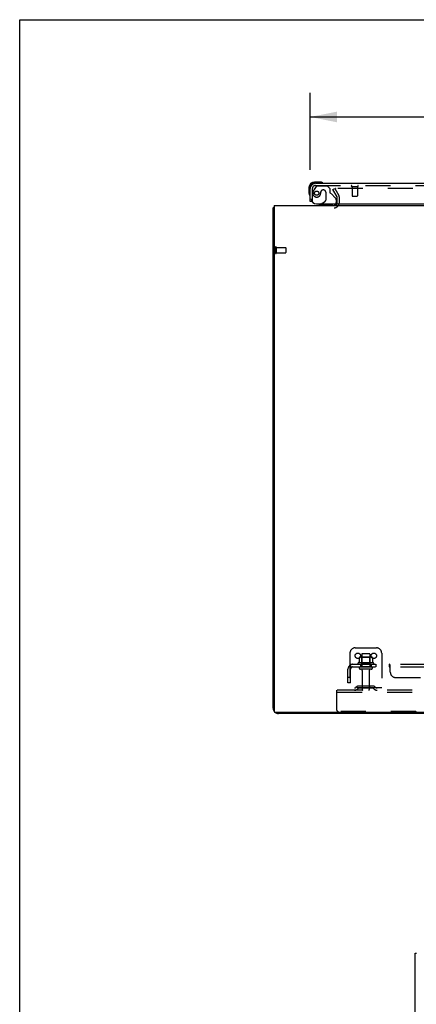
# Model space of a CAD drawing. Header units: inches. Extents: x 0 to 215, y 0 to 139.
# Tile 50 of 116: x 0 to 19, y 92 to 139. Entities that reach past the tile are written whole.
import ezdxf

# ---------------------------------------------------------------- set-up
doc = ezdxf.new("R2010")
doc.units = ezdxf.units.IN
doc.header["$LTSCALE"] = 11.804375
doc.header["$MEASUREMENT"] = 0
doc.linetypes.add('HIDDEN', pattern=[0.2, 0.1, -0.1])
doc.layers.get('0').update_dxf_attribs({"linetype": 'CONTINUOUS'})
for name, color, linetype in [('DEFAULT_2', 8, 'HIDDEN'), ('DIMENSIONS', 7, 'CONTINUOUS'), ('DOOR_ASSEMBLY', 7, 'CONTINUOUS'), ('SUBPANEL', 7, 'CONTINUOUS')]:
    doc.layers.add(name, color=color, linetype=linetype)
doc.styles.get("Standard").update_dxf_attribs({"font": 'arial.ttf'})
doc.dimstyles.new('DIMSTYLE_1', dxfattribs={"dimtxt": 0.946875, "dimasz": 1.2625, "dimexe": 0.09, "dimexo": 0.07, "dimgap": 0.0375, "dimtad": 0, "dimtih": 1, "dimtoh": 1, "dimzin": 4, "dimdsep": 46, "dimtxsty": 'Standard', "dimblk": '_FILLED', "dimblk1": '_FILLED', "dimblk2": '_FILLED', "dimcen": 0.09, "dimadec": 3, "dimazin": 1, "dimtfac": 1, "dimtdec": 3, "dimtofl": 0, "dimtmove": 0, "dimatfit": 3, "dimldrblk": '_FILLED', "dimfxl": 0, "dimtolj": 1, "dimtzin": 4, "dimarcsym": 0})

# ---------------------------------------------------------------- blocks, each defined once
blk = doc.blocks.new('_FILLED')
at = {"color": 0, "linetype": 'ByBlock'}
blk.add_solid([(0, 0), (-1, 0.2), (-1, -0.2)], dxfattribs=at)
blk = doc.blocks.new('*D8')
at = {"layer": 'DIMENSIONS', "color": 2, "linetype": 'Continuous'}
for p, q in [((13.721, 131.783), (13.721, 135.415)), ((49.909, 131.783), (49.909, 135.415)), ((13.721, 134.279), (27.523, 134.279)), ((49.909, 134.279), (36.108, 134.279))]:
    blk.add_line(p, q, dxfattribs=at)
at = {"layer": 'DIMENSIONS', "color": 2, "linetype": 'Continuous', "xscale": 1.2625, "yscale": 1.2625, "zscale": 1.2625, "rotation": 180}
blk.add_blockref('_FILLED', (13.721, 134.279), dxfattribs=at)
at = {"layer": 'DIMENSIONS', "color": 2, "linetype": 'Continuous', "xscale": 1.2625, "yscale": 1.2625, "zscale": 1.2625}
blk.add_blockref('_FILLED', (49.909, 134.279), dxfattribs=at)
at = {"layer": 'DIMENSIONS', "color": 2, "linetype": 'Continuous', "insert": (31.815, 134.752), "char_height": 0.9469, "width": 7.63836, "attachment_point": 2, "line_spacing_factor": 0.9}
blk.add_mtext('36.19 DOOR', dxfattribs=at)

msp = doc.modelspace()

# ---------------------------------------------------------------- linework, layer by layer
at = {"color": 7, "linetype": 'Continuous'}
for p, q in [((0, 0), (0, 138.875)), ((0, 138.875), (214.625, 138.875))]:
    msp.add_line(p, q, dxfattribs=at)
at = {"color": 3, "linetype": 'Continuous'}
for p, q in [((11.971, 106.334), (11.971, 129.983)), ((12.023, 130.087), (12.023, 106.199)), ((12.023, 130.087), (52.169, 130.087)), ((52.109, 106.139), (12.083, 106.139)), ((19.471, 106.087), (12.218, 106.087)), ((18.683, 8.966), (18.683, 94.758)), ((18.683, 94.758), (18.739, 94.758))]:
    msp.add_line(p, q, dxfattribs=at)
for points in [[(12.007, 129.999), (11.999, 129.998), (11.996, 129.997), (11.992, 129.996), (11.989, 129.995), (11.986, 129.995), (11.983, 129.994), (11.981, 129.993), (11.978, 129.992), (11.977, 129.991), (11.975, 129.99), (11.974, 129.989), (11.973, 129.988), (11.972, 129.986), (11.972, 129.985), (11.971, 129.983)], [(12.023, 130.003), (12.023, 130.003), (12.019, 130.002), (12.015, 130.001), (12.011, 130), (12.007, 129.999)]]:
    msp.add_lwpolyline(points, dxfattribs=at)
for centre, radius, start, end in [((14.85, 130.23), 0.142, 270, 333.5334), ((12.218, 106.334), 0.246, 180, 219.4274), ((12.083, 106.199), 0.06, 180, 270), ((12.218, 106.334), 0.246, 230.5726, 270)]:
    msp.add_arc(centre, radius, start, end, dxfattribs=at)
at = {"layer": 'DEFAULT_2', "color": 8, "linetype": 'HIDDEN'}
for p, q in [((14.792, 130.848), (14.882, 130.9)), ((14.988, 130.508), (14.792, 130.848)), ((14.882, 130.9), (15.078, 130.56)), ((49.265, 130.9), (14.928, 130.9)), ((14.992, 130.23), (14.992, 130.492)), ((15.096, 130.23), (15.096, 130.492)), ((12.075, 128.125), (12.075, 127.841)), ((12.118, 128.125), (12.118, 127.841)), ((12.118, 128.107), (12.565, 128.107)), ((12.575, 128.097), (12.575, 127.869)), ((12.118, 127.859), (12.565, 127.859)), ((15.596, 108.941), (15.596, 107.191)), ((15.846, 109.191), (16.846, 109.191)), ((16.159, 108.886), (16.159, 108.291)), ((16.504, 108.916), (16.189, 108.916)), ((16.534, 108.886), (16.534, 108.291)), ((17.096, 108.941), (17.096, 107.191)), ((16.702, 108.486), (15.991, 108.486)), ((16.012, 108.416), (16.681, 108.416)), ((16.028, 108.731), (16.028, 108.513)), ((16.602, 108.752), (16.091, 108.752)), ((16.163, 108.732), (16.143, 108.752)), ((16.163, 108.436), (16.143, 108.416)), ((16.163, 108.436), (16.163, 108.732)), ((16.53, 108.732), (16.163, 108.732)), ((16.53, 108.436), (16.163, 108.436)), ((16.53, 108.732), (16.55, 108.752)), ((16.53, 108.436), (16.53, 108.732)), ((16.53, 108.436), (16.55, 108.416)), ((16.665, 108.731), (16.665, 108.513)), ((16.604, 108.291), (16.089, 108.291)), ((16.604, 108.181), (16.089, 108.181)), ((16.181, 108.119), (16.181, 107.221)), ((16.511, 108.119), (16.511, 107.221)), ((14.971, 107.087), (14.971, 107.191)), ((49.221, 107.191), (14.971, 107.191)), ((14.971, 106.254), (14.971, 107.087)), ((49.221, 107.087), (14.971, 107.087)), ((17.096, 107.295), (15.596, 107.295)), ((15.939, 107.364), (15.871, 107.315)), ((16, 107.28), (15.932, 107.231)), ((16.687, 107.385), (16.006, 107.385)), ((16.687, 107.281), (16.006, 107.281)), ((16.171, 107.385), (16.171, 107.281)), ((16.521, 107.385), (16.521, 107.281)), ((16.693, 107.28), (16.761, 107.231)), ((16.754, 107.364), (16.822, 107.315)), ((18.709, 106.191), (15.034, 106.191))]:
    msp.add_line(p, q, dxfattribs=at)
for points in [[(14.928, 130.9), (14.926, 130.9), (14.924, 130.9), (14.922, 130.899), (14.92, 130.899), (14.918, 130.898), (14.917, 130.897), (14.915, 130.896), (14.913, 130.895), (14.912, 130.893), (14.911, 130.892), (14.91, 130.89), (14.909, 130.889), (14.909, 130.887), (14.908, 130.885), (14.908, 130.883), (14.908, 130.883)], [(14.908, 130.883), (14.908, 130.882), (14.908, 130.88), (14.909, 130.878), (14.909, 130.877), (14.91, 130.875)], [(16.028, 108.513), (16.028, 108.512), (16.027, 108.511), (16.027, 108.51), (16.027, 108.509), (16.026, 108.508), (16.026, 108.507), (16.026, 108.507), (16.025, 108.507), (16.025, 108.506), (16.025, 108.506), (16.024, 108.505), (16.024, 108.505), (16.024, 108.505), (16.023, 108.505), (16.023, 108.505), (16.023, 108.504), (16.023, 108.504), (16.022, 108.504)], [(16.034, 108.74), (16.032, 108.739), (16.031, 108.738), (16.03, 108.737), (16.029, 108.736), (16.028, 108.734), (16.028, 108.732), (16.028, 108.731)], [(16.659, 108.74), (16.661, 108.739), (16.662, 108.738), (16.663, 108.737), (16.664, 108.736), (16.665, 108.734), (16.665, 108.732), (16.665, 108.731)], [(16.671, 108.504), (16.67, 108.504), (16.67, 108.504), (16.67, 108.505), (16.67, 108.505), (16.669, 108.505), (16.669, 108.505), (16.669, 108.505), (16.668, 108.506), (16.668, 108.506), (16.668, 108.507), (16.667, 108.507), (16.667, 108.507), (16.667, 108.508), (16.666, 108.509), (16.666, 108.51), (16.666, 108.511), (16.665, 108.512), (16.665, 108.513)]]:
    msp.add_lwpolyline(points, dxfattribs=at)
for centre in [(15.971, 108.816), (16.721, 108.816)]:
    msp.add_circle(centre, 0.128, dxfattribs=at)
for centre, radius, start, end in [((14.959, 130.492), 0.033, 0, 30), ((14.959, 130.492), 0.137, 0, 30), ((14.85, 130.23), 0.246, 270, 360), ((14.85, 130.23), 0.142, 333.5334, 360), ((12.097, 128.125), 0.0215, 0, 180), ((12.565, 128.097), 0.01, 0, 90), ((12.097, 127.841), 0.0215, 180, 360), ((12.565, 127.869), 0.01, 270, 360), ((15.846, 108.941), 0.25, 90, 180), ((16.189, 108.886), 0.03, 90, 180), ((16.504, 108.886), 0.03, 0, 90), ((16.846, 108.941), 0.25, 0, 90), ((16.012, 108.455), 0.0384, 124.4497, 270), ((16.346, 107.886), 0.698, 117.6814, 120.6631), ((16.091, 108.611), 0.141, 90, 113.95), ((16.602, 108.611), 0.141, 66.05, 90), ((16.346, 107.886), 0.698, 59.3369, 62.3186), ((16.681, 108.455), 0.0384, 270, 55.5503), ((16.089, 108.236), 0.055, 90, 270), ((16.119, 108.119), 0.0625, 0, 90), ((16.574, 108.119), 0.0625, 90, 180), ((16.604, 108.236), 0.055, 270, 90), ((15.811, 107.399), 0.104, 270, 305.7539), ((15.811, 107.399), 0.208, 270, 305.7539), ((16.006, 107.271), 0.114, 90, 125.7539), ((16.006, 107.271), 0.01, 90, 125.7539), ((16.211, 107.221), 0.03, 180, 270), ((16.481, 107.221), 0.03, 270, 360), ((16.687, 107.271), 0.114, 54.2461, 90), ((16.687, 107.271), 0.01, 54.2461, 90), ((16.882, 107.399), 0.208, 234.2461, 270), ((16.882, 107.399), 0.104, 234.2461, 270), ((15.034, 106.254), 0.0625, 180, 270), ((18.709, 106.221), 0.03, 270, 315)]:
    msp.add_arc(centre, radius, start, end, dxfattribs=at)
at = {"layer": 'DOOR_ASSEMBLY', "color": 7, "linetype": 'Continuous'}
for p, q in [((13.661, 130.942), (13.661, 130.686)), ((13.721, 130.942), (13.721, 130.899)), ((14.181, 131.205), (13.924, 131.205)), ((13.968, 131.145), (13.924, 131.145)), ((14.219, 131.203), (14.181, 131.205)), ((13.661, 130.686), (13.664, 130.648)), ((13.797, 130.291), (13.721, 130.291)), ((14.233, 130.166), (14.163, 130.126)), ((14.163, 130.087), (14.163, 130.126))]:
    msp.add_line(p, q, dxfattribs=at)
at = {"layer": 'DOOR_ASSEMBLY', "color": 3, "linetype": 'Continuous'}
for p, q in [((13.721, 130.291), (13.721, 130.899)), ((13.968, 131.145), (49.662, 131.145)), ((14.013, 130.166), (49.847, 130.166))]:
    msp.add_line(p, q, dxfattribs=at)
at = {"layer": 'DOOR_ASSEMBLY', "color": 8, "linetype": 'HIDDEN'}
for p, q in [((13.825, 130.291), (13.825, 130.899)), ((14.001, 130.987), (13.9, 130.843)), ((13.968, 131.041), (49.662, 131.041)), ((14.066, 131.02), (14.517, 131.02)), ((14.353, 130.828), (14.32, 130.828)), ((14.643, 130.894), (14.517, 131.02)), ((14.643, 130.894), (14.643, 130.715)), ((15.683, 130.998), (15.967, 130.998)), ((15.701, 130.998), (15.701, 130.551)), ((15.949, 130.998), (15.949, 130.551)), ((13.825, 130.291), (13.797, 130.291)), ((14.222, 130.73), (14.222, 130.742)), ((14.451, 130.73), (14.451, 130.351)), ((14.702, 130.657), (14.921, 130.438)), ((14.95, 130.367), (14.95, 130.244)), ((15.711, 130.541), (15.939, 130.541)), ((14.793, 130.087), (14.163, 130.087)), ((14.233, 130.166), (14.402, 130.264))]:
    msp.add_line(p, q, dxfattribs=at)
msp.add_circle((14.025, 130.678), 0.101, dxfattribs=at)
at = {"layer": 'DOOR_ASSEMBLY', "color": 7, "linetype": 'Continuous'}
for centre, radius, start, end in [((13.924, 130.942), 0.263, 90, 180), ((13.924, 130.942), 0.203, 90, 180), ((14.181, 130.955), 0.25, 59.1101, 90), ((14.301, 131.16), 0.015, 270, 353.6204), ((14.301, 131.157), 0.015, 6.3796, 59.1101), ((13.911, 130.686), 0.25, 180, 210.8899), ((13.71, 130.565), 0.015, 210.8899, 263.6204), ((13.706, 130.565), 0.015, 276.3796, 360), ((14.793, 130.244), 0.157, 270, 330.1697)]:
    msp.add_arc(centre, radius, start, end, dxfattribs=at)
at = {"layer": 'DOOR_ASSEMBLY', "color": 3, "linetype": 'Continuous'}
for centre, radius, start, end in [((13.968, 130.899), 0.246, 90, 180), ((14.013, 130.416), 0.25, 180, 270)]:
    msp.add_arc(centre, radius, start, end, dxfattribs=at)
at = {"layer": 'DOOR_ASSEMBLY', "color": 8, "linetype": 'HIDDEN'}
for centre, radius, start, end in [((13.968, 130.899), 0.142, 90, 180), ((14.216, 130.621), 0.386, 144.9, 163.1561), ((14.066, 130.941), 0.079, 90, 144.9), ((14.32, 130.73), 0.098, 90, 180), ((14.353, 130.73), 0.098, 0, 90), ((15.683, 131.02), 0.0215, 90, 270), ((15.967, 131.02), 0.0215, 270, 90), ((14.025, 130.678), 0.187, 163.1561, 342.1518), ((13.83, 130.742), 0.393, 342.0702, 358.3401), ((14.351, 130.351), 0.1, 300.092, 360), ((14.682, 130.715), 0.039, 180, 248.3904), ((14.631, 130.586), 0.1, 45, 68.3904), ((14.85, 130.367), 0.1, 0, 45), ((15.711, 130.551), 0.01, 180, 270), ((15.939, 130.551), 0.01, 270, 360), ((14.793, 130.244), 0.157, 330.1697, 360)]:
    msp.add_arc(centre, radius, start, end, dxfattribs=at)
at = {"layer": 'SUBPANEL', "color": 8, "linetype": 'HIDDEN'}
for p, q in [((15.628, 108.291), (15.628, 108.416)), ((15.628, 108.416), (48.565, 108.416)), ((16.096, 108.416), (16.096, 108.291)), ((16.596, 108.416), (16.596, 108.291)), ((16.825, 108.416), (16.825, 108.291)), ((17.106, 108.416), (17.106, 108.291)), ((17.467, 108.291), (17.467, 108.416)), ((15.503, 107.541), (15.503, 108.179)), ((15.589, 108.362), (15.669, 108.266)), ((15.628, 108.291), (48.565, 108.291)), ((15.628, 107.541), (15.628, 108.179)), ((17.469, 108.291), (17.467, 108.291)), ((17.472, 108.29), (17.47, 108.291)), ((17.475, 108.288), (17.473, 108.289)), ((17.494, 108.266), (17.493, 108.267)), ((17.498, 108.265), (17.496, 108.266)), ((17.503, 108.041), (17.503, 108.362)), ((15.628, 107.791), (15.503, 107.791)), ((15.628, 107.541), (15.503, 107.541)), ((17.753, 107.791), (21.628, 107.791))]:
    msp.add_line(p, q, dxfattribs=at)
for points in [[(15.604, 108.387), (15.608, 108.394), (15.609, 108.397), (15.611, 108.4), (15.612, 108.403), (15.614, 108.406), (15.615, 108.409), (15.617, 108.411), (15.619, 108.413), (15.621, 108.414), (15.623, 108.415), (15.625, 108.416), (15.626, 108.416), (15.628, 108.416)], [(17.486, 108.397), (17.484, 108.4), (17.483, 108.403), (17.481, 108.406), (17.479, 108.409), (17.477, 108.411), (17.475, 108.413), (17.474, 108.414), (17.472, 108.415), (17.47, 108.416), (17.469, 108.416), (17.467, 108.416)], [(17.472, 108.415), (17.47, 108.416), (17.469, 108.416)], [(15.589, 108.362), (15.591, 108.365), (15.594, 108.367), (15.596, 108.37), (15.597, 108.373), (15.599, 108.376), (15.601, 108.38), (15.603, 108.383), (15.604, 108.387)], [(15.651, 108.287), (15.651, 108.287), (15.651, 108.288), (15.65, 108.288), (15.65, 108.288), (15.65, 108.289), (15.65, 108.289), (15.649, 108.29), (15.649, 108.29), (15.649, 108.291), (15.648, 108.291), (15.648, 108.292), (15.648, 108.293), (15.647, 108.293), (15.647, 108.294), (15.647, 108.295), (15.646, 108.295), (15.646, 108.296), (15.646, 108.297), (15.645, 108.297), (15.645, 108.298), (15.644, 108.299), (15.644, 108.3), (15.644, 108.3), (15.643, 108.301), (15.643, 108.302), (15.643, 108.303), (15.642, 108.303), (15.642, 108.304), (15.641, 108.305), (15.641, 108.306), (15.641, 108.307), (15.64, 108.308), (15.64, 108.309), (15.64, 108.309), (15.639, 108.31), (15.639, 108.311), (15.638, 108.312), (15.638, 108.313), (15.638, 108.314), (15.637, 108.315), (15.637, 108.316), (15.637, 108.317), (15.636, 108.318), (15.636, 108.319), (15.635, 108.32), (15.635, 108.321), (15.635, 108.323), (15.634, 108.324), (15.634, 108.325), (15.634, 108.326), (15.633, 108.327), (15.633, 108.328), (15.632, 108.329), (15.632, 108.33), (15.632, 108.332), (15.632, 108.333), (15.631, 108.334), (15.631, 108.335), (15.631, 108.336), (15.63, 108.337), (15.63, 108.338), (15.63, 108.339), (15.63, 108.34), (15.629, 108.341), (15.629, 108.342), (15.629, 108.343), (15.629, 108.344), (15.629, 108.345), (15.628, 108.346), (15.628, 108.347), (15.628, 108.348), (15.628, 108.348), (15.628, 108.349), (15.628, 108.35), (15.628, 108.35), (15.628, 108.351), (15.628, 108.351)], [(15.628, 108.351), (15.628, 108.351), (15.628, 108.351), (15.628, 108.351), (15.628, 108.351), (15.628, 108.351), (15.628, 108.35), (15.628, 108.35), (15.628, 108.349), (15.628, 108.349), (15.628, 108.348)], [(15.655, 108.273), (15.651, 108.277), (15.649, 108.279), (15.647, 108.281), (15.645, 108.283), (15.642, 108.285), (15.64, 108.286), (15.638, 108.288), (15.635, 108.289), (15.633, 108.29), (15.631, 108.291), (15.629, 108.291), (15.628, 108.291)], [(15.648, 108.291), (15.648, 108.291), (15.649, 108.29), (15.649, 108.29), (15.649, 108.289), (15.65, 108.289), (15.65, 108.288), (15.65, 108.288), (15.65, 108.288), (15.651, 108.288), (15.651, 108.287), (15.651, 108.287)], [(15.669, 108.266), (15.668, 108.266), (15.667, 108.265), (15.666, 108.265), (15.665, 108.266), (15.664, 108.266), (15.663, 108.267), (15.662, 108.268), (15.66, 108.269), (15.659, 108.27), (15.657, 108.272), (15.655, 108.273)], [(17.483, 108.277), (17.48, 108.281), (17.479, 108.283), (17.478, 108.285), (17.476, 108.286), (17.475, 108.288), (17.473, 108.289), (17.472, 108.29), (17.47, 108.291), (17.469, 108.291), (17.467, 108.291)], [(17.487, 108.272), (17.486, 108.273), (17.484, 108.275), (17.483, 108.277)], [(17.489, 108.39), (17.487, 108.394), (17.486, 108.397)], [(17.491, 108.268), (17.49, 108.269), (17.488, 108.27), (17.487, 108.272)], [(17.503, 108.266), (17.501, 108.266), (17.499, 108.265), (17.498, 108.265), (17.496, 108.266), (17.494, 108.266), (17.493, 108.267), (17.491, 108.268), (17.49, 108.269), (17.488, 108.27)], [(17.503, 108.362), (17.501, 108.365), (17.5, 108.367), (17.498, 108.37), (17.496, 108.373), (17.495, 108.376), (17.493, 108.38), (17.492, 108.383), (17.489, 108.39)], [(17.503, 108.266), (17.501, 108.266), (17.499, 108.265)]]:
    msp.add_lwpolyline(points, dxfattribs=at)
for centre, radius, start, end in [((15.74, 108.179), 0.237, 90, 180), ((15.74, 108.179), 0.112, 90, 180), ((17.753, 108.041), 0.25, 180, 270)]:
    msp.add_arc(centre, radius, start, end, dxfattribs=at)

# ---------------------------------------------------------------- dimensions: what is measured, and where the dimension line sits
at = {"layer": 'DIMENSIONS', "color": 2, "linetype": 'Continuous'}
dim = msp.add_linear_dim(base=(13.721, 134.279), p1=(49.909, 131.713), p2=(13.721, 131.713), angle=180, text='<> DOOR', dimstyle='DIMSTYLE_1', dxfattribs=at)
dim.commit()
dim.dimension.update_dxf_attribs({"geometry": '*D8', "text_midpoint": (31.815, 134.279), "dimtype": 160})

doc.saveas('drawing.dxf')
